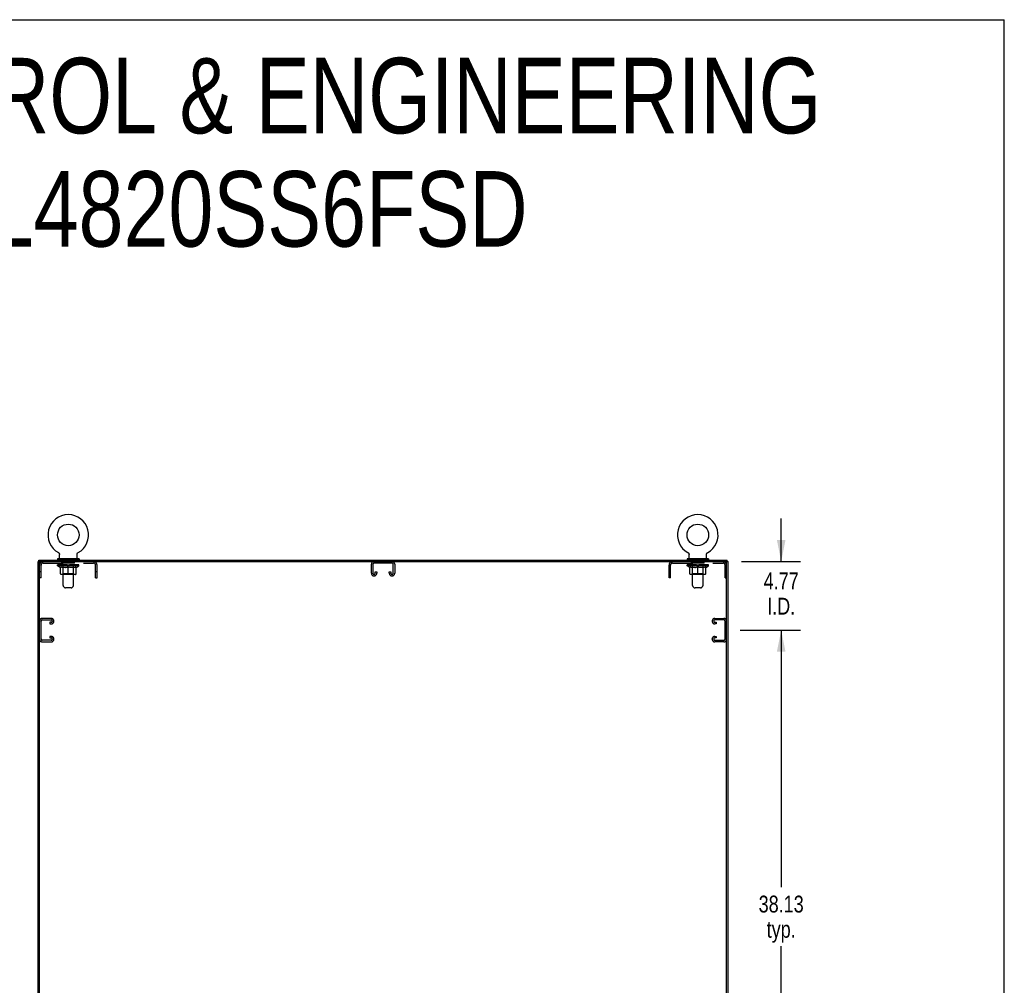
# Model space of a CAD drawing. Header units: inches. Extents: x 0 to 255, y -1 to 165.
# Tile 76 of 76: x 187 to 255, y 98 to 165. Entities that reach past the tile are written whole.
import ezdxf

# ---------------------------------------------------------------- set-up
doc = ezdxf.new("R2010")
doc.units = ezdxf.units.IN
doc.header["$LTSCALE"] = 14.034771
doc.header["$MEASUREMENT"] = 0
doc.linetypes.add('HIDDEN', pattern=[0.2, 0.1, -0.1])
doc.layers.get('0').update_dxf_attribs({"linetype": 'CONTINUOUS'})
for name, color, linetype in [('02___PRT_ALL_AXES', 7, 'CONTINUOUS'), ('DEFAULT_2', 8, 'HIDDEN'), ('DIMENSIONS', 7, 'CONTINUOUS')]:
    doc.layers.add(name, color=color, linetype=linetype)
doc.styles.get("Standard").update_dxf_attribs({"font": 'txt', "width": 0.8})
doc.dimstyles.new('DIMSTYLE_3', dxfattribs={"dimtxt": 1.170815, "dimasz": 1.501045, "dimexe": 0.09, "dimexo": 0.07, "dimgap": 0.039, "dimtad": 0, "dimtih": 1, "dimtoh": 1, "dimzin": 4, "dimdsep": 46, "dimtxsty": 'Standard', "dimblk": '_FILLED', "dimblk1": '_FILLED', "dimblk2": '_FILLED', "dimcen": 0.09, "dimadec": 0, "dimazin": 0, "dimtfac": 1, "dimtofl": 0, "dimtmove": 0, "dimatfit": 3, "dimldrblk": '_FILLED', "dimfxl": 0, "dimtolj": 1, "dimtzin": 4, "dimarcsym": 0})

# ---------------------------------------------------------------- blocks, each defined once
blk = doc.blocks.new('_FILLED')
at = {"color": 0, "linetype": 'ByBlock'}
blk.add_solid([(0, 0), (-1, 0.2), (-1, -0.2)], dxfattribs=at)
blk = doc.blocks.new('*D6')
at = {"layer": 'DIMENSIONS', "color": 2, "linetype": 'Continuous'}
for p, q in [((236.802, 122.642), (241.007, 122.642)), ((239.656, 122.642), (239.656, 104.75)), ((239.656, 84.517), (239.656, 100.652)), ((236.802, 84.517), (241.007, 84.517))]:
    blk.add_line(p, q, dxfattribs=at)
at = {"layer": 'DIMENSIONS', "color": 2, "linetype": 'Continuous', "xscale": 1.5010450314, "yscale": 1.5010450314, "zscale": 1.5010450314}
for p, rotation in [((239.656, 122.642), 90), ((239.656, 84.517), 270)]:
    blk.add_blockref('_FILLED', p, dxfattribs=dict(at, rotation=rotation))
at = {"layer": 'DIMENSIONS', "color": 2, "linetype": 'Continuous', "insert": (239.656, 104.165), "char_height": 1.1708, "width": 4.68326, "attachment_point": 2, "line_spacing_factor": 0.9}
blk.add_mtext('38.13\\Ptyp.', dxfattribs=at)
blk = doc.blocks.new('*D7')
at = {"layer": 'DIMENSIONS', "color": 2, "linetype": 'Continuous'}
for p, q in [((239.656, 127.413), (239.656, 130.415)), ((236.896, 127.413), (241.007, 127.413)), ((236.802, 122.642), (241.007, 122.642)), ((239.656, 122.642), (239.656, 119.64))]:
    blk.add_line(p, q, dxfattribs=at)
at = {"layer": 'DIMENSIONS', "color": 2, "linetype": 'Continuous', "xscale": 1.5010450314, "yscale": 1.5010450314, "zscale": 1.5010450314}
for p, rotation in [((239.656, 127.413), 270), ((239.656, 122.642), 90)]:
    blk.add_blockref('_FILLED', p, dxfattribs=dict(at, rotation=rotation))
at = {"layer": 'DIMENSIONS', "color": 2, "linetype": 'Continuous', "insert": (239.656, 126.651), "char_height": 1.1708, "width": 3.74661, "attachment_point": 2, "line_spacing_factor": 0.9}
blk.add_mtext('4.77\\PI.D.', dxfattribs=at)

msp = doc.modelspace()

# ---------------------------------------------------------------- linework, layer by layer
at = {"color": 7, "linetype": 'Continuous'}
for p, q in [((0, 165.115), (255.178, 165.115)), ((255.178, 0), (255.178, 165.115)), ((188.074, 127.413), (187.959, 127.413)), ((188.011, 127.413), (188.011, 127.517)), ((188.063, 37.684), (188.063, 127.413)), ((188.126, 127.413), (235.793, 127.413)), ((189.313, 127.595), (189.313, 127.553)), ((190.813, 127.595), (189.313, 127.595)), ((190.813, 127.553), (189.313, 127.553)), ((189.348, 127.553), (189.348, 127.517)), ((189.373, 128.037), (189.373, 128.037)), ((189.373, 128.037), (189.379, 128.034)), ((189.375, 128.036), (189.374, 128.037)), ((189.379, 128.034), (189.384, 128.031)), ((189.383, 128.031), (189.388, 128.028)), ((189.388, 128.028), (189.393, 128.024)), ((189.393, 128.024), (189.398, 128.02)), ((189.398, 128.02), (189.402, 128.016)), ((189.402, 128.016), (189.407, 128.012)), ((189.406, 128.012), (189.411, 128.008)), ((189.415, 128.004), (189.418, 127.999)), ((189.418, 127.999), (189.422, 127.994)), ((189.422, 127.994), (189.426, 127.989)), ((189.426, 127.99), (189.429, 127.984)), ((189.429, 127.985), (189.432, 127.979)), ((189.432, 127.979), (189.435, 127.974)), ((189.435, 127.974), (189.438, 127.969)), ((189.438, 127.969), (189.44, 127.963)), ((189.44, 127.963), (189.443, 127.958)), ((189.442, 127.958), (189.445, 127.952)), ((189.445, 127.952), (189.446, 127.947)), ((189.446, 127.947), (189.448, 127.941)), ((189.448, 127.941), (189.45, 127.935)), ((189.45, 127.935), (189.451, 127.929)), ((189.451, 127.929), (189.452, 127.923)), ((189.452, 127.923), (189.453, 127.917)), ((189.453, 127.917), (189.453, 127.911)), ((189.453, 127.912), (189.453, 127.906)), ((189.453, 127.906), (189.453, 127.9)), ((189.453, 127.615), (189.453, 127.9)), ((190.673, 127.615), (190.673, 127.9)), ((190.674, 127.917), (190.675, 127.923)), ((190.674, 127.911), (190.674, 127.917)), ((190.675, 127.923), (190.676, 127.929)), ((190.676, 127.929), (190.677, 127.935)), ((190.677, 127.935), (190.679, 127.941)), ((190.679, 127.941), (190.68, 127.947)), ((190.68, 127.947), (190.682, 127.952)), ((190.682, 127.952), (190.684, 127.958)), ((190.684, 127.958), (190.687, 127.963)), ((190.687, 127.963), (190.689, 127.969)), ((190.689, 127.969), (190.692, 127.974)), ((190.692, 127.974), (190.695, 127.979)), ((190.695, 127.979), (190.698, 127.985)), ((190.698, 127.984), (190.701, 127.99)), ((190.701, 127.989), (190.705, 127.994)), ((190.705, 127.994), (190.708, 127.999)), ((190.708, 127.999), (190.712, 128.004)), ((190.712, 128.004), (190.716, 128.008)), ((190.716, 128.008), (190.72, 128.012)), ((190.72, 128.012), (190.725, 128.016)), ((190.725, 128.016), (190.729, 128.02)), ((190.729, 128.02), (190.734, 128.024)), ((190.734, 128.024), (190.739, 128.028)), ((190.738, 128.028), (190.743, 128.031)), ((190.743, 128.031), (190.748, 128.034)), ((190.743, 128.031), (190.745, 128.032)), ((190.748, 128.034), (190.754, 128.037)), ((190.753, 128.037), (190.752, 128.036)), ((190.754, 128.037), (190.753, 128.037)), ((190.778, 127.553), (190.778, 127.517)), ((190.813, 127.595), (190.813, 127.553)), ((233.105, 127.595), (233.105, 127.553)), ((234.605, 127.595), (233.105, 127.595)), ((234.605, 127.553), (233.105, 127.553)), ((233.14, 127.553), (233.14, 127.517)), ((233.165, 128.037), (233.165, 128.037)), ((233.165, 128.037), (233.171, 128.034)), ((233.167, 128.036), (233.166, 128.037)), ((233.171, 128.034), (233.176, 128.031)), ((233.175, 128.031), (233.18, 128.028)), ((233.18, 128.028), (233.185, 128.024)), ((233.185, 128.024), (233.19, 128.02)), ((233.19, 128.02), (233.194, 128.016)), ((233.194, 128.016), (233.199, 128.012)), ((233.198, 128.012), (233.203, 128.008)), ((233.203, 128.008), (233.207, 128.004)), ((233.207, 128.004), (233.211, 127.999)), ((233.21, 127.999), (233.214, 127.994)), ((233.214, 127.994), (233.218, 127.989)), ((233.218, 127.99), (233.221, 127.984)), ((233.221, 127.985), (233.224, 127.979)), ((233.224, 127.979), (233.227, 127.974)), ((233.227, 127.974), (233.23, 127.969)), ((233.23, 127.969), (233.232, 127.963)), ((233.232, 127.963), (233.235, 127.958)), ((233.234, 127.958), (233.237, 127.952)), ((233.237, 127.952), (233.238, 127.947)), ((233.238, 127.947), (233.24, 127.941)), ((233.24, 127.941), (233.242, 127.935)), ((233.242, 127.935), (233.243, 127.929)), ((233.243, 127.929), (233.244, 127.923)), ((233.244, 127.923), (233.245, 127.917)), ((233.245, 127.917), (233.245, 127.911)), ((233.245, 127.912), (233.245, 127.906)), ((233.245, 127.906), (233.245, 127.9)), ((233.245, 127.615), (233.245, 127.9)), ((234.465, 127.615), (234.465, 127.9)), ((234.466, 127.917), (234.467, 127.923)), ((234.466, 127.911), (234.466, 127.917)), ((234.467, 127.923), (234.468, 127.929)), ((234.468, 127.929), (234.469, 127.935)), ((234.469, 127.935), (234.471, 127.941)), ((234.471, 127.941), (234.472, 127.947)), ((234.472, 127.947), (234.474, 127.952)), ((234.474, 127.952), (234.476, 127.958)), ((234.476, 127.958), (234.479, 127.963)), ((234.479, 127.963), (234.481, 127.969)), ((234.481, 127.969), (234.484, 127.974)), ((234.484, 127.974), (234.487, 127.979)), ((234.487, 127.979), (234.49, 127.985)), ((234.49, 127.984), (234.493, 127.99)), ((234.493, 127.989), (234.497, 127.994)), ((234.497, 127.994), (234.5, 127.999)), ((234.5, 127.999), (234.504, 128.004)), ((234.504, 128.004), (234.508, 128.008)), ((234.508, 128.008), (234.512, 128.012)), ((234.512, 128.012), (234.517, 128.016)), ((234.517, 128.016), (234.521, 128.02)), ((234.521, 128.02), (234.526, 128.024)), ((234.526, 128.024), (234.531, 128.028)), ((234.53, 128.028), (234.535, 128.031)), ((234.535, 128.031), (234.54, 128.034)), ((234.535, 128.031), (234.537, 128.032)), ((234.54, 128.034), (234.546, 128.037)), ((234.545, 128.037), (234.544, 128.036)), ((234.57, 127.553), (234.57, 127.517)), ((234.605, 127.595), (234.605, 127.553)), ((235.845, 127.413), (235.959, 127.413)), ((235.907, 127.413), (235.907, 127.517)), ((235.855, 37.621), (235.855, 127.351))]:
    msp.add_line(p, q, dxfattribs=at)
at = {"color": 3, "linetype": 'Continuous'}
for p, q in [((187.959, 37.621), (187.959, 127.413)), ((188.011, 127.517), (235.907, 127.517)), ((235.959, 37.621), (235.959, 127.413))]:
    msp.add_line(p, q, dxfattribs=at)
at = {"color": 7, "linetype": 'Continuous'}
for points in [[(189.411, 128.008), (189.415, 128.004), (189.419, 127.999)], [(190.673, 127.9), (190.674, 127.906), (190.674, 127.912)], [(190.673, 127.9), (190.674, 127.906), (190.674, 127.911)], [(234.465, 127.9), (234.466, 127.906), (234.466, 127.912)], [(234.465, 127.9), (234.466, 127.906), (234.466, 127.911)]]:
    msp.add_lwpolyline(points, dxfattribs=at)
for centre in [(190.063, 129.267), (233.855, 129.267)]:
    msp.add_circle(centre, 0.75, dxfattribs=at)
for centre, radius, start, end in [((190.063, 129.267), 1.41, 299.26548, 240.73452), ((233.855, 129.267), 1.41, 299.26548, 240.73452), ((188.126, 127.351), 0.0625, 90, 180), ((189.473, 127.615), 0.02, 180, 270), ((190.653, 127.615), 0.02, 270, 360), ((233.265, 127.615), 0.02, 180, 270), ((234.445, 127.615), 0.02, 270, 360), ((235.793, 127.351), 0.0625, 0, 90)]:
    msp.add_arc(centre, radius, start, end, dxfattribs=at)
at = {"layer": '02___PRT_ALL_AXES', "color": 8, "linetype": 'HIDDEN'}
for p, q in [((189.626, 127.309), (189.626, 127.413)), ((190.501, 127.413), (189.626, 127.413)), ((190.501, 127.309), (190.501, 127.413)), ((233.418, 127.309), (233.418, 127.413)), ((234.293, 127.413), (233.418, 127.413)), ((234.293, 127.309), (234.293, 127.413)), ((190.501, 127.309), (189.626, 127.309)), ((234.293, 127.309), (233.418, 127.309))]:
    msp.add_line(p, q, dxfattribs=at)
at = {"layer": 'DEFAULT_2', "color": 8, "linetype": 'HIDDEN'}
for p, q in [((189.373, 128.037), (189.373, 128.037)), ((189.382, 128.032), (189.383, 128.031)), ((189.658, 127.595), (189.658, 127.517)), ((189.698, 125.749), (189.698, 127.565)), ((190.428, 125.749), (190.428, 127.565)), ((190.468, 127.595), (190.468, 127.517)), ((190.754, 128.037), (190.754, 128.037)), ((233.165, 128.037), (233.165, 128.037)), ((233.174, 128.032), (233.175, 128.031)), ((233.45, 127.595), (233.45, 127.517)), ((233.49, 125.749), (233.49, 127.565)), ((234.22, 125.749), (234.22, 127.565)), ((234.26, 127.595), (234.26, 127.517)), ((234.546, 128.037), (234.545, 128.037)), ((188.167, 126.288), (188.167, 127.167)), ((188.31, 127.309), (191.817, 127.309)), ((189.32, 127.12), (189.32, 127.175)), ((189.506, 126.99), (189.32, 127.12)), ((190.807, 127.12), (189.32, 127.12)), ((189.331, 127.167), (189.331, 127.175)), ((189.342, 127.163), (189.342, 127.167)), ((189.342, 127.163), (190.785, 127.163)), ((189.352, 127.163), (189.352, 127.167)), ((189.353, 127.163), (189.353, 127.167)), ((189.365, 127.167), (189.365, 127.175)), ((189.384, 127.163), (189.384, 127.167)), ((189.386, 127.163), (189.386, 127.167)), ((189.42, 127.167), (189.42, 127.175)), ((189.437, 127.163), (189.437, 127.167)), ((189.44, 127.163), (189.44, 127.167)), ((189.677, 127.167), (189.448, 127.167)), ((189.494, 127.167), (189.494, 127.175)), ((189.495, 127.163), (189.495, 127.167)), ((189.496, 127.163), (189.496, 127.167)), ((189.499, 127.163), (189.499, 127.167)), ((189.506, 126.99), (189.513, 126.99)), ((189.509, 127.163), (189.509, 127.167)), ((189.509, 127.163), (189.509, 127.167)), ((189.513, 127.163), (189.513, 127.167)), ((189.513, 126.565), (189.513, 127.045)), ((189.513, 127.045), (189.548, 127.031)), ((189.516, 127.163), (189.516, 127.168)), ((189.52, 127.163), (189.52, 127.167)), ((189.539, 127.163), (189.539, 127.167)), ((189.582, 127.02), (189.547, 127.032)), ((189.557, 127.163), (189.557, 127.167)), ((189.56, 127.163), (189.56, 127.17)), ((189.615, 127.01), (189.581, 127.02)), ((189.585, 127.163), (189.585, 127.167)), ((189.586, 127.167), (189.586, 127.175)), ((189.597, 127.163), (189.597, 127.167)), ((189.602, 127.163), (189.602, 127.167)), ((189.61, 127.163), (189.61, 127.167)), ((189.648, 127.001), (189.615, 127.01)), ((189.626, 127.163), (189.626, 127.172)), ((189.646, 127.163), (189.646, 127.167)), ((189.681, 126.995), (189.648, 127.002)), ((189.649, 127.163), (189.649, 127.167)), ((189.677, 127.163), (189.677, 127.167)), ((189.714, 126.99), (189.681, 126.995)), ((189.755, 127.167), (189.689, 127.167)), ((189.692, 127.167), (189.692, 127.175)), ((189.698, 126.568), (189.698, 127.117)), ((189.7, 127.163), (189.7, 127.167)), ((189.705, 127.163), (189.705, 127.167)), ((189.712, 127.163), (189.712, 127.173)), ((189.862, 126.99), (189.714, 126.99)), ((189.72, 127.163), (189.72, 127.167)), ((189.731, 127.163), (189.731, 127.167)), ((189.755, 127.163), (189.755, 127.167)), ((189.843, 127.167), (189.78, 127.167)), ((189.804, 127.163), (189.804, 127.167)), ((189.809, 127.167), (189.809, 127.175)), ((189.814, 127.163), (189.814, 127.167)), ((189.816, 127.163), (189.816, 127.174)), ((189.82, 127.163), (189.82, 127.167)), ((189.829, 127.163), (189.829, 127.167)), ((189.843, 127.163), (189.843, 127.167)), ((189.862, 126.99), (189.895, 126.995)), ((189.937, 127.167), (189.879, 127.167)), ((189.929, 127.002), (189.895, 126.995)), ((189.896, 127.163), (189.896, 127.167)), ((189.962, 127.01), (189.928, 127.001)), ((189.929, 127.167), (190.021, 127.172)), ((189.934, 127.167), (189.934, 127.175)), ((189.935, 127.175), (189.934, 127.175)), ((189.935, 127.167), (189.935, 127.175)), ((189.935, 127.163), (189.935, 127.167)), ((189.937, 127.163), (189.937, 127.167)), ((189.94, 127.163), (189.94, 127.168)), ((189.941, 127.163), (189.941, 127.167)), ((189.995, 127.02), (189.961, 127.01)), ((189.984, 127.167), (190.058, 127.167)), ((189.993, 127.163), (189.993, 127.167)), ((190.029, 127.032), (189.995, 127.02)), ((189.996, 127.167), (189.996, 127.171)), ((190.021, 127.167), (190.021, 127.172)), ((190.063, 127.045), (190.029, 127.031)), ((190.035, 127.163), (190.035, 127.167)), ((190.06, 127.167), (190.06, 127.167)), ((190.06, 127.163), (190.06, 127.167)), ((190.06, 127.163), (190.06, 127.167)), ((190.063, 127.167), (190.063, 127.175)), ((190.063, 127.175), (190.198, 127.167)), ((190.063, 126.522), (190.063, 127.045)), ((190.063, 127.045), (190.098, 127.031)), ((190.066, 127.163), (190.066, 127.167)), ((190.066, 127.167), (190.067, 127.167)), ((190.067, 127.163), (190.067, 127.167)), ((190.092, 127.163), (190.092, 127.167)), ((190.092, 127.167), (190.143, 127.167)), ((190.132, 127.02), (190.098, 127.032)), ((190.166, 127.01), (190.132, 127.02)), ((190.134, 127.163), (190.134, 127.167)), ((190.199, 127.001), (190.165, 127.01)), ((190.186, 127.163), (190.186, 127.167)), ((190.187, 127.163), (190.187, 127.168)), ((190.19, 127.163), (190.19, 127.167)), ((190.19, 127.167), (190.248, 127.167)), ((190.192, 127.167), (190.192, 127.175)), ((190.192, 127.175), (190.193, 127.175)), ((190.192, 127.163), (190.192, 127.167)), ((190.193, 127.167), (190.193, 127.175)), ((190.232, 126.995), (190.198, 127.002)), ((190.231, 127.163), (190.231, 127.167)), ((190.265, 126.99), (190.231, 126.995)), ((190.413, 126.99), (190.265, 126.99)), ((190.284, 127.163), (190.284, 127.167)), ((190.284, 127.167), (190.347, 127.167)), ((190.298, 127.163), (190.298, 127.167)), ((190.307, 127.163), (190.307, 127.167)), ((190.311, 127.163), (190.311, 127.174)), ((190.313, 127.163), (190.313, 127.167)), ((190.318, 127.167), (190.318, 127.175)), ((190.323, 127.163), (190.323, 127.167)), ((190.372, 127.163), (190.372, 127.167)), ((190.372, 127.167), (190.438, 127.167)), ((190.396, 127.163), (190.396, 127.167)), ((190.407, 127.163), (190.407, 127.167)), ((190.413, 126.99), (190.446, 126.995)), ((190.415, 127.163), (190.415, 127.173)), ((190.421, 127.163), (190.421, 127.167)), ((190.427, 127.163), (190.427, 127.167)), ((190.429, 126.568), (190.429, 127.117)), ((190.435, 127.167), (190.435, 127.175)), ((190.479, 127.002), (190.446, 126.995)), ((190.45, 127.163), (190.45, 127.167)), ((190.45, 127.167), (190.679, 127.167)), ((190.478, 127.163), (190.478, 127.167)), ((190.512, 127.01), (190.479, 127.001)), ((190.481, 127.163), (190.481, 127.167)), ((190.501, 127.163), (190.501, 127.172)), ((190.546, 127.02), (190.512, 127.01)), ((190.517, 127.163), (190.517, 127.167)), ((190.525, 127.163), (190.525, 127.167)), ((190.53, 127.163), (190.53, 127.167)), ((190.541, 127.167), (190.541, 127.175)), ((190.541, 127.163), (190.541, 127.167)), ((190.58, 127.032), (190.545, 127.02)), ((190.567, 127.163), (190.567, 127.17)), ((190.57, 127.163), (190.57, 127.167)), ((190.614, 127.045), (190.579, 127.031)), ((190.588, 127.163), (190.588, 127.167)), ((190.607, 127.163), (190.607, 127.167)), ((190.611, 127.163), (190.611, 127.168)), ((190.614, 127.163), (190.614, 127.167)), ((190.614, 126.565), (190.614, 127.045)), ((190.614, 126.99), (190.621, 126.99)), ((190.618, 127.163), (190.618, 127.167)), ((190.618, 127.163), (190.618, 127.167)), ((190.621, 126.99), (190.807, 127.12)), ((190.628, 127.163), (190.628, 127.167)), ((190.631, 127.163), (190.631, 127.167)), ((190.632, 127.163), (190.632, 127.167)), ((190.633, 127.167), (190.633, 127.175)), ((190.687, 127.163), (190.687, 127.167)), ((190.69, 127.163), (190.69, 127.167)), ((190.707, 127.167), (190.707, 127.175)), ((190.74, 127.163), (190.74, 127.167)), ((190.743, 127.163), (190.743, 127.167)), ((190.762, 127.167), (190.762, 127.175)), ((190.774, 127.163), (190.774, 127.167)), ((190.775, 127.163), (190.775, 127.167)), ((190.785, 127.163), (190.785, 127.167)), ((190.796, 127.167), (190.796, 127.175)), ((190.807, 127.12), (190.807, 127.175)), ((191.959, 126.288), (191.959, 127.167)), ((192.063, 126.288), (192.063, 127.167)), ((211.147, 126.593), (211.147, 127.233)), ((211.251, 127.219), (211.251, 126.607)), ((212.578, 127.309), (211.341, 127.309)), ((212.668, 126.607), (212.668, 127.219)), ((212.772, 127.233), (212.772, 126.593)), ((231.855, 126.288), (231.855, 127.167)), ((231.959, 126.288), (231.959, 127.167)), ((232.102, 127.309), (235.609, 127.309)), ((233.112, 127.12), (233.112, 127.175)), ((234.599, 127.12), (233.112, 127.12)), ((233.298, 126.99), (233.112, 127.12)), ((233.123, 127.167), (233.123, 127.175)), ((233.134, 127.163), (233.134, 127.167)), ((233.134, 127.163), (234.577, 127.163)), ((233.144, 127.163), (233.144, 127.167)), ((233.145, 127.163), (233.145, 127.167)), ((233.157, 127.167), (233.157, 127.175)), ((233.176, 127.163), (233.176, 127.167)), ((233.178, 127.163), (233.178, 127.167)), ((233.212, 127.167), (233.212, 127.175)), ((233.229, 127.163), (233.229, 127.167)), ((233.232, 127.163), (233.232, 127.167)), ((233.469, 127.167), (233.24, 127.167)), ((233.286, 127.167), (233.286, 127.175)), ((233.287, 127.163), (233.287, 127.167)), ((233.288, 127.163), (233.288, 127.167)), ((233.291, 127.163), (233.291, 127.167)), ((233.298, 126.99), (233.305, 126.99)), ((233.301, 127.163), (233.301, 127.167)), ((233.301, 127.163), (233.301, 127.167)), ((233.305, 127.163), (233.305, 127.167)), ((233.305, 126.565), (233.305, 127.045)), ((233.305, 127.045), (233.34, 127.031)), ((233.308, 127.163), (233.308, 127.168)), ((233.312, 127.163), (233.312, 127.167)), ((233.331, 127.163), (233.331, 127.167)), ((233.374, 127.02), (233.339, 127.032)), ((233.349, 127.163), (233.349, 127.167)), ((233.352, 127.163), (233.352, 127.17)), ((233.407, 127.01), (233.373, 127.02)), ((233.377, 127.163), (233.377, 127.167)), ((233.378, 127.167), (233.378, 127.175)), ((233.389, 127.163), (233.389, 127.167)), ((233.394, 127.163), (233.394, 127.167)), ((233.402, 127.163), (233.402, 127.167)), ((233.44, 127.001), (233.407, 127.01)), ((233.418, 127.163), (233.418, 127.172)), ((233.438, 127.163), (233.438, 127.167)), ((233.473, 126.995), (233.44, 127.002)), ((233.441, 127.163), (233.441, 127.167)), ((233.469, 127.163), (233.469, 127.167)), ((233.506, 126.99), (233.473, 126.995)), ((233.547, 127.167), (233.481, 127.167)), ((233.484, 127.167), (233.484, 127.175)), ((233.49, 126.568), (233.49, 127.117)), ((233.492, 127.163), (233.492, 127.167)), ((233.497, 127.163), (233.497, 127.167)), ((233.504, 127.163), (233.504, 127.173)), ((233.654, 126.99), (233.506, 126.99)), ((233.512, 127.163), (233.512, 127.167)), ((233.523, 127.163), (233.523, 127.167)), ((233.547, 127.163), (233.547, 127.167)), ((233.635, 127.167), (233.572, 127.167)), ((233.596, 127.163), (233.596, 127.167)), ((233.601, 127.167), (233.601, 127.175)), ((233.606, 127.163), (233.606, 127.167)), ((233.608, 127.163), (233.608, 127.174)), ((233.612, 127.163), (233.612, 127.167)), ((233.621, 127.163), (233.621, 127.167)), ((233.635, 127.163), (233.635, 127.167)), ((233.654, 126.99), (233.687, 126.995)), ((233.729, 127.167), (233.671, 127.167)), ((233.721, 127.002), (233.687, 126.995)), ((233.688, 127.163), (233.688, 127.167)), ((233.754, 127.01), (233.72, 127.001)), ((233.721, 127.167), (233.813, 127.172)), ((233.726, 127.167), (233.726, 127.175)), ((233.727, 127.175), (233.726, 127.175)), ((233.727, 127.167), (233.727, 127.175)), ((233.727, 127.163), (233.727, 127.167)), ((233.729, 127.163), (233.729, 127.167)), ((233.732, 127.163), (233.732, 127.168)), ((233.733, 127.163), (233.733, 127.167)), ((233.787, 127.02), (233.753, 127.01)), ((233.776, 127.167), (233.85, 127.167)), ((233.785, 127.163), (233.785, 127.167)), ((233.821, 127.032), (233.787, 127.02)), ((233.788, 127.167), (233.788, 127.171)), ((233.813, 127.167), (233.813, 127.172)), ((233.855, 127.045), (233.821, 127.031)), ((233.827, 127.163), (233.827, 127.167)), ((233.852, 127.167), (233.852, 127.167)), ((233.852, 127.163), (233.852, 127.167)), ((233.852, 127.163), (233.852, 127.167)), ((233.855, 127.167), (233.855, 127.175)), ((233.855, 127.175), (233.99, 127.167)), ((233.855, 126.522), (233.855, 127.045)), ((233.855, 127.045), (233.89, 127.031)), ((233.858, 127.163), (233.858, 127.167)), ((233.858, 127.167), (233.859, 127.167)), ((233.859, 127.163), (233.859, 127.167)), ((233.884, 127.163), (233.884, 127.167)), ((233.884, 127.167), (233.935, 127.167)), ((233.924, 127.02), (233.89, 127.032)), ((233.958, 127.01), (233.924, 127.02)), ((233.926, 127.163), (233.926, 127.167)), ((233.991, 127.001), (233.957, 127.01)), ((233.978, 127.163), (233.978, 127.167)), ((233.979, 127.163), (233.979, 127.168)), ((233.982, 127.163), (233.982, 127.167)), ((233.982, 127.167), (234.04, 127.167)), ((233.984, 127.167), (233.984, 127.175)), ((233.984, 127.175), (233.985, 127.175)), ((233.984, 127.163), (233.984, 127.167)), ((233.985, 127.167), (233.985, 127.175)), ((234.024, 126.995), (233.99, 127.002)), ((234.023, 127.163), (234.023, 127.167)), ((234.057, 126.99), (234.023, 126.995)), ((234.205, 126.99), (234.057, 126.99)), ((234.076, 127.163), (234.076, 127.167)), ((234.076, 127.167), (234.139, 127.167)), ((234.09, 127.163), (234.09, 127.167)), ((234.099, 127.163), (234.099, 127.167)), ((234.103, 127.163), (234.103, 127.174)), ((234.105, 127.163), (234.105, 127.167)), ((234.11, 127.167), (234.11, 127.175)), ((234.115, 127.163), (234.115, 127.167)), ((234.164, 127.163), (234.164, 127.167)), ((234.164, 127.167), (234.23, 127.167)), ((234.188, 127.163), (234.188, 127.167)), ((234.199, 127.163), (234.199, 127.167)), ((234.205, 126.99), (234.238, 126.995)), ((234.207, 127.163), (234.207, 127.173)), ((234.213, 127.163), (234.213, 127.167)), ((234.219, 127.163), (234.219, 127.167)), ((234.221, 126.568), (234.221, 127.117)), ((234.227, 127.167), (234.227, 127.175)), ((234.271, 127.002), (234.238, 126.995)), ((234.242, 127.163), (234.242, 127.167)), ((234.242, 127.167), (234.471, 127.167)), ((234.27, 127.163), (234.27, 127.167)), ((234.304, 127.01), (234.271, 127.001)), ((234.273, 127.163), (234.273, 127.167)), ((234.293, 127.163), (234.293, 127.172)), ((234.338, 127.02), (234.304, 127.01)), ((234.309, 127.163), (234.309, 127.167)), ((234.317, 127.163), (234.317, 127.167)), ((234.322, 127.163), (234.322, 127.167)), ((234.333, 127.167), (234.333, 127.175)), ((234.333, 127.163), (234.333, 127.167)), ((234.372, 127.032), (234.337, 127.02)), ((234.359, 127.163), (234.359, 127.17)), ((234.362, 127.163), (234.362, 127.167)), ((234.406, 127.045), (234.371, 127.031)), ((234.38, 127.163), (234.38, 127.167)), ((234.399, 127.163), (234.399, 127.167)), ((234.403, 127.163), (234.403, 127.168)), ((234.406, 127.163), (234.406, 127.167)), ((234.406, 126.565), (234.406, 127.045)), ((234.406, 126.99), (234.413, 126.99)), ((234.41, 127.163), (234.41, 127.167)), ((234.41, 127.163), (234.41, 127.167)), ((234.413, 126.99), (234.599, 127.12)), ((234.42, 127.163), (234.42, 127.167)), ((234.423, 127.163), (234.423, 127.167)), ((234.424, 127.163), (234.424, 127.167)), ((234.425, 127.167), (234.425, 127.175)), ((234.479, 127.163), (234.479, 127.167)), ((234.482, 127.163), (234.482, 127.167)), ((234.499, 127.167), (234.499, 127.175)), ((234.532, 127.163), (234.532, 127.167)), ((234.535, 127.163), (234.535, 127.167)), ((234.554, 127.167), (234.554, 127.175)), ((234.566, 127.163), (234.566, 127.167)), ((234.567, 127.163), (234.567, 127.167)), ((234.577, 127.163), (234.577, 127.167)), ((234.588, 127.167), (234.588, 127.175)), ((234.599, 127.12), (234.599, 127.175)), ((235.751, 126.288), (235.751, 127.167)), ((188.167, 126.693), (188.063, 126.693)), ((188.167, 126.288), (188.063, 126.288)), ((190.571, 126.522), (189.556, 126.522)), ((189.698, 126.568), (189.651, 126.522)), ((190.429, 126.568), (189.698, 126.568)), ((190.429, 126.568), (190.476, 126.522)), ((192.063, 126.693), (191.959, 126.693)), ((191.959, 126.288), (192.063, 126.288)), ((211.342, 126.413), (211.327, 126.413)), ((211.418, 126.607), (211.418, 126.694)), ((211.418, 126.694), (211.522, 126.694)), ((211.522, 126.694), (211.522, 126.593)), ((212.397, 126.593), (212.397, 126.694)), ((212.397, 126.694), (212.501, 126.694)), ((212.501, 126.694), (212.501, 126.607)), ((212.592, 126.413), (212.577, 126.413)), ((231.959, 126.693), (231.855, 126.693)), ((231.959, 126.288), (231.855, 126.288)), ((234.363, 126.522), (233.348, 126.522)), ((233.49, 126.568), (233.443, 126.522)), ((234.221, 126.568), (233.49, 126.568)), ((234.221, 126.568), (234.268, 126.522)), ((235.855, 126.693), (235.751, 126.693)), ((235.751, 126.288), (235.855, 126.288)), ((189.799, 125.607), (189.728, 125.679)), ((190.257, 125.578), (189.87, 125.578)), ((190.328, 125.607), (190.399, 125.679)), ((233.591, 125.607), (233.52, 125.679)), ((234.049, 125.578), (233.662, 125.578)), ((234.12, 125.607), (234.191, 125.679)), ((188.883, 123.455), (188.243, 123.455)), ((188.257, 123.351), (188.869, 123.351)), ((235.035, 123.455), (235.675, 123.455)), ((235.661, 123.351), (235.049, 123.351)), ((188.167, 122.024), (188.167, 123.261)), ((188.782, 123.184), (188.782, 123.08)), ((188.869, 123.184), (188.782, 123.184)), ((188.782, 123.08), (188.883, 123.08)), ((189.063, 123.26), (189.063, 123.275)), ((234.855, 123.26), (234.855, 123.275)), ((235.137, 123.08), (235.035, 123.08)), ((235.049, 123.184), (235.137, 123.184)), ((235.137, 123.184), (235.137, 123.08)), ((235.751, 122.024), (235.751, 123.261)), ((188.869, 121.934), (188.257, 121.934)), ((188.782, 122.205), (188.782, 122.101)), ((188.883, 122.205), (188.782, 122.205)), ((188.782, 122.101), (188.869, 122.101)), ((189.063, 122.01), (189.063, 122.025)), ((234.855, 122.01), (234.855, 122.025)), ((235.035, 122.205), (235.137, 122.205)), ((235.137, 122.101), (235.049, 122.101)), ((235.049, 121.934), (235.661, 121.934)), ((235.137, 122.205), (235.137, 122.101)), ((188.243, 121.83), (188.883, 121.83)), ((235.675, 121.83), (235.035, 121.83))]:
    msp.add_line(p, q, dxfattribs=at)
for centre, radius, start, end in [((188.31, 127.167), 0.246, 90, 180), ((189.668, 127.565), 0.03, 0, 90), ((190.458, 127.565), 0.03, 90, 180), ((191.817, 127.167), 0.246, 0, 90), ((211.327, 127.233), 0.18, 90, 180), ((212.592, 127.233), 0.18, 0, 90), ((232.102, 127.167), 0.246, 90, 180), ((233.46, 127.565), 0.03, 0, 90), ((234.25, 127.565), 0.03, 90, 180), ((235.609, 127.167), 0.246, 0, 90), ((188.31, 127.167), 0.142, 90, 180), ((189.651, 127.117), 0.0466, 0, 90), ((190.476, 127.117), 0.0466, 90, 180), ((191.817, 127.167), 0.142, 0, 90), ((211.341, 127.219), 0.09, 90, 180), ((212.578, 127.219), 0.09, 0, 90), ((232.102, 127.167), 0.142, 90, 180), ((233.443, 127.117), 0.0466, 0, 90), ((234.268, 127.117), 0.0466, 90, 180), ((235.609, 127.167), 0.142, 0, 90), ((189.556, 126.565), 0.0434, 180, 270), ((190.571, 126.565), 0.0434, 270, 360), ((211.327, 126.593), 0.18, 180, 270), ((211.341, 126.607), 0.09, 180, 270), ((211.328, 126.607), 0.09, 278.21921, 360), ((211.342, 126.593), 0.18, 270, 360), ((212.577, 126.593), 0.18, 180, 270), ((212.591, 126.607), 0.09, 180, 270), ((212.578, 126.607), 0.09, 278.21921, 360), ((212.592, 126.593), 0.18, 270, 360), ((233.348, 126.565), 0.0434, 180, 270), ((234.363, 126.565), 0.0434, 270, 360), ((189.798, 125.749), 0.1, 180, 225), ((189.87, 125.678), 0.1, 225, 270), ((190.257, 125.678), 0.1, 270, 315), ((190.328, 125.749), 0.1, 315, 360), ((233.59, 125.749), 0.1, 180, 225), ((233.662, 125.678), 0.1, 225, 270), ((234.049, 125.678), 0.1, 270, 315), ((234.12, 125.749), 0.1, 315, 360), ((188.243, 123.275), 0.18, 90, 180), ((188.257, 123.261), 0.09, 90, 180), ((188.869, 123.261), 0.09, 0, 90), ((188.883, 123.275), 0.18, 0, 90), ((235.035, 123.275), 0.18, 90, 180), ((235.049, 123.261), 0.09, 90, 180), ((235.661, 123.261), 0.09, 0, 90), ((235.675, 123.275), 0.18, 0, 90), ((188.869, 123.274), 0.09, 270, 351.78079), ((188.883, 123.26), 0.18, 270, 360), ((235.035, 123.26), 0.18, 180, 270), ((235.049, 123.274), 0.09, 188.21921, 270), ((188.243, 122.01), 0.18, 180, 270), ((188.257, 122.024), 0.09, 180, 270), ((188.869, 122.011), 0.09, 0, 90), ((188.869, 122.024), 0.09, 270, 351.78079), ((188.883, 122.025), 0.18, 0, 90), ((188.883, 122.01), 0.18, 270, 360), ((235.035, 122.025), 0.18, 90, 180), ((235.035, 122.01), 0.18, 180, 270), ((235.049, 122.011), 0.09, 90, 180), ((235.049, 122.024), 0.09, 188.21921, 270), ((235.661, 122.024), 0.09, 270, 360), ((235.675, 122.01), 0.18, 270, 360)]:
    msp.add_arc(centre, radius, start, end, dxfattribs=at)
for centre, major_axis, ratio, start_param, end_param in [((190.063, 127.175), (0.743, 0.008), 0.059247, 2.966439, 3.140971), ((189.297, 127.161), (0.232, 0), 0.060167, 0.426548, 1.470503), ((190.063, 127.175), (0.744, 0), 0.060167, 3.141593, 3.316126), ((189.297, 127.153), (0.232, 0.002), 0.059247, 1.374323, 1.469882), ((190.063, 127.175), (0.743, 0.015), 0.056515, 2.79136, 2.965893), ((189.268, 127.161), (0.232, 0.002), 0.059247, 0.251393, 1.295349), ((189.348, 127.161), (0.232, -0.002), 0.059247, 0.601702, 1.645657), ((190.063, 127.175), (0.743, -0.008), 0.059247, -2.966439, -2.791906), ((189.348, 127.153), (0.232, 0), 0.060167, 1.549477, 1.645036), ((189.268, 127.153), (0.232, 0.005), 0.056515, 1.199244, 1.294804), ((189.352, 127.156), (0.192, 0.002), 0.059247, 1.051627, 1.625044), ((189.329, 127.156), (0.192, 0.004), 0.056515, 0.876548, 1.449966), ((189.397, 127.156), (0.192, 0), 0.060167, 1.226781, 1.800198), ((190.063, 127.175), (0.743, 0.022), 0.052059, 2.616423, 2.790956), ((189.264, 127.161), (0.232, 0.005), 0.056515, 0.076315, 1.120271), ((189.422, 127.161), (0.232, -0.005), 0.056515, 0.77678, 1.820736), ((190.063, 127.175), (0.743, -0.015), 0.056515, -2.79136, -2.616827), ((189.422, 127.153), (0.232, -0.002), 0.059247, 1.724631, 1.82019), ((189.264, 127.153), (0.232, 0.007), 0.052059, 1.024308, 1.119867), ((189.329, 127.156), (0.192, 0.006), 0.052059, 0.701611, 1.275029), ((189.462, 127.156), (0.192, -0.002), 0.059247, 1.401935, 1.975352), ((190.063, 127.175), (0.743, 0.029), 0.046022, 2.441677, 2.61621), ((189.515, 127.161), (0.232, -0.007), 0.052059, 0.951717, 1.995673), ((190.063, 127.175), (0.743, -0.022), 0.052059, -2.616423, -2.441891), ((189.284, 127.161), (0.232, 0.007), 0.052059, -0.098622, 0.945334), ((189.515, 127.153), (0.232, -0.005), 0.056515, 1.899709, 1.995269), ((189.284, 127.153), (0.232, 0.009), 0.046022, 0.849561, 0.945121), ((189.35, 127.156), (0.192, 0.007), 0.046022, 0.526865, 1.100283), ((189.545, 127.156), (0.192, -0.004), 0.056515, 1.577013, 2.150431), ((190.063, 127.175), (0.743, 0.034), 0.038593, 2.267147, 2.44168), ((189.624, 127.161), (0.232, -0.009), 0.046022, 1.126463, 2.170419), ((189.328, 127.161), (0.232, 0.009), 0.046022, -0.273368, 0.770588), ((190.063, 127.175), (0.743, -0.029), 0.046022, -2.441677, -2.267144), ((189.624, 127.153), (0.232, -0.007), 0.052059, 2.074646, 2.170205), ((189.328, 127.153), (0.232, 0.011), 0.038593, 0.675031, 0.77059), ((189.393, 127.156), (0.192, 0.009), 0.038593, 0.352335, 0.925752), ((189.644, 127.156), (0.192, -0.006), 0.052059, 1.75195, 2.325367), ((190.063, 127.175), (0.743, 0.039), 0.030002, 2.09283, 2.267363), ((189.747, 127.161), (0.232, -0.011), 0.038593, 1.300994, 2.344949), ((189.394, 127.161), (0.232, 0.011), 0.038593, -0.447899, 0.596057), ((190.063, 127.175), (0.743, -0.034), 0.038593, -2.267147, -2.092614), ((189.747, 127.153), (0.232, -0.009), 0.046022, 2.249392, 2.344952), ((189.394, 127.153), (0.232, 0.012), 0.030002, 0.500714, 0.596274), ((189.457, 127.156), (0.192, 0.01), 0.030002, 0.178018, 0.751436), ((189.756, 127.156), (0.192, -0.007), 0.046022, 1.926696, 2.500114), ((189.48, 127.161), (0.232, 0.012), 0.030002, -0.622215, 0.421741), ((190.063, 127.175), (0.743, 0.042), 0.020513, 1.918702, 2.093235), ((189.88, 127.161), (0.232, -0.012), 0.030002, 1.47531, 2.519266), ((190.063, 127.175), (0.743, -0.039), 0.030002, -2.09283, -1.918297), ((189.88, 127.153), (0.232, -0.011), 0.038593, 2.423923, 2.519482), ((189.48, 127.153), (0.232, 0.013), 0.020513, 0.326586, 0.422146), ((189.539, 127.156), (0.192, 0.011), 0.020513, 0.00389, 0.577307), ((189.877, 127.156), (0.192, -0.009), 0.038593, 2.101227, 2.674644), ((189.584, 127.161), (0.232, 0.013), 0.020513, -0.796343, 0.247613), ((190.063, 127.175), (0.743, 0.044), 0.010411, 1.744712, 1.919245), ((190.018, 127.161), (0.232, -0.013), 0.020513, 1.649438, 2.693394), ((190.063, 127.175), (0.743, -0.042), 0.020513, -1.918702, -1.744169), ((190.018, 127.153), (0.232, -0.012), 0.030002, 2.598239, 2.693799), ((189.584, 127.153), (0.232, 0.014), 0.010411, 0.152596, 0.248156), ((189.637, 127.156), (0.192, 0.011), 0.010411, 6.113086, 6.686503), ((190.004, 127.156), (0.192, -0.01), 0.030002, 2.275543, 2.848961), ((189.703, 127.161), (0.232, 0.014), 0.010411, -0.970333, -0.000837), ((190.157, 127.161), (0.232, -0.014), 0.010411, 1.823428, 2.867384), ((190.063, 127.175), (0.743, -0.044), 0.010411, -1.744712, -1.570179), ((190.157, 127.153), (0.232, -0.013), 0.020513, 2.772368, 2.867927), ((190.132, 127.156), (0.192, -0.011), 0.020513, 2.449671, 3.023089), ((189.969, 127.161), (0.232, 0.014), 0.010411, 0.274209, 1.318165), ((189.868, 127.156), (0.192, 0.011), 0.010411, -0.000381, 0.517932), ((189.833, 127.153), (0.232, 0.014), 0.010411, 0.195236, 0.407198), ((190.063, 127.175), (0.743, 0.044), 0.010411, -1.579123, -1.39688), ((190.294, 127.153), (0.232, -0.014), 0.010411, 2.946357, 3.041917), ((190.259, 127.156), (0.192, -0.011), 0.010411, 2.623661, 3.142044), ((190.109, 127.161), (0.232, 0.013), 0.020513, 0.448199, 1.492154), ((189.995, 127.156), (0.192, 0.011), 0.020513, 0.118504, 0.691921), ((189.969, 127.153), (0.232, 0.013), 0.020513, 0.273666, 0.369225), ((190.424, 127.161), (0.232, -0.014), 0.010411, -3.140756, -2.17126), ((190.063, 127.175), (0.743, 0.042), 0.020513, -1.397424, -1.222891), ((190.063, 127.175), (0.743, -0.044), 0.010411, 1.222347, 1.39688), ((190.247, 127.161), (0.232, 0.012), 0.030002, 0.622327, 1.666283), ((190.123, 127.156), (0.192, 0.01), 0.030002, 0.292632, 0.86605), ((190.49, 127.156), (0.192, -0.011), 0.010411, 2.738275, 3.311692), ((190.542, 127.161), (0.232, -0.013), 0.020513, 2.89398, 3.937936), ((190.109, 127.153), (0.232, 0.012), 0.030002, 0.447794, 0.543354), ((190.542, 127.153), (0.232, -0.014), 0.010411, 2.893437, 2.988996), ((190.38, 127.161), (0.232, 0.011), 0.038593, 0.796643, 1.840599), ((190.063, 127.175), (0.743, 0.039), 0.030002, -1.223295, -1.048762), ((190.063, 127.175), (0.743, -0.042), 0.020513, 1.048358, 1.222891), ((190.25, 127.156), (0.192, 0.009), 0.038593, 0.466948, 1.040366), ((190.588, 127.156), (0.192, -0.011), 0.020513, 2.564285, 3.137703), ((190.647, 127.161), (0.232, -0.012), 0.030002, 2.719852, 3.763807), ((190.503, 127.161), (0.232, 0.009), 0.046022, 0.971174, 2.01513), ((190.247, 127.153), (0.232, 0.011), 0.038593, 0.62211, 0.71767), ((190.647, 127.153), (0.232, -0.013), 0.020513, 2.719447, 2.815007), ((190.063, 127.175), (0.743, 0.034), 0.038593, -1.048979, -0.874446), ((190.063, 127.175), (0.743, -0.039), 0.030002, 0.874229, 1.048762), ((190.371, 127.156), (0.192, 0.007), 0.046022, 0.641479, 1.214897), ((190.612, 127.161), (0.232, 0.007), 0.052059, 1.14592, 2.189876), ((190.67, 127.156), (0.192, -0.01), 0.030002, 2.390157, 2.963574), ((190.733, 127.161), (0.232, -0.011), 0.038593, 2.545535, 3.589491), ((190.483, 127.156), (0.192, 0.006), 0.052059, 0.816225, 1.389643), ((190.38, 127.153), (0.232, 0.009), 0.046022, 0.796641, 0.892201), ((190.733, 127.153), (0.232, -0.012), 0.030002, 2.545319, 2.640878), ((190.705, 127.161), (0.232, 0.005), 0.056515, 1.320857, 2.364813), ((190.063, 127.175), (0.743, 0.029), 0.046022, -0.874448, -0.699915), ((190.063, 127.175), (0.743, -0.034), 0.038593, 0.699913, 0.874446), ((190.734, 127.156), (0.192, -0.009), 0.038593, 2.21584, 2.789258), ((190.799, 127.161), (0.232, -0.009), 0.046022, 2.371005, 3.41496), ((190.582, 127.156), (0.192, 0.004), 0.056515, 0.991162, 1.564579), ((190.778, 127.161), (0.232, 0.002), 0.059247, 1.495935, 2.539891), ((190.843, 127.161), (0.232, -0.007), 0.052059, 2.196258, 3.240214), ((190.777, 127.156), (0.192, -0.007), 0.046022, 2.04131, 2.614727), ((190.503, 127.153), (0.232, 0.007), 0.052059, 0.971387, 1.066947), ((190.799, 127.153), (0.232, -0.011), 0.038593, 2.371002, 2.466562), ((190.83, 127.161), (0.232, 0), 0.060167, 1.671089, 2.715045), ((190.863, 127.161), (0.232, -0.005), 0.056515, 2.021322, 3.065278), ((190.665, 127.156), (0.192, 0.002), 0.059247, 1.16624, 1.739658), ((190.063, 127.175), (0.743, 0.022), 0.052059, -0.699702, -0.525169), ((190.063, 127.175), (0.743, -0.029), 0.046022, 0.525382, 0.699915), ((190.859, 127.161), (0.232, -0.002), 0.059247, 1.846243, 2.890199), ((190.798, 127.156), (0.192, -0.006), 0.052059, 1.866564, 2.439981), ((190.73, 127.156), (0.192, 0), 0.060167, 1.341394, 1.914812), ((190.798, 127.156), (0.192, -0.004), 0.056515, 1.691627, 2.265045), ((190.775, 127.156), (0.192, -0.002), 0.059247, 1.516549, 2.089966), ((190.612, 127.153), (0.232, 0.005), 0.056515, 1.146324, 1.241883), ((190.843, 127.153), (0.232, -0.009), 0.046022, 2.196472, 2.292031), ((190.063, 127.175), (0.743, 0.015), 0.056515, -0.524765, -0.350233), ((190.063, 127.175), (0.743, -0.022), 0.052059, 0.350636, 0.525169), ((190.705, 127.153), (0.232, 0.002), 0.059247, 1.321402, 1.416962), ((190.863, 127.153), (0.232, -0.007), 0.052059, 2.021726, 2.117285), ((190.063, 127.175), (0.743, 0.008), 0.059247, -0.349687, -0.175154), ((190.063, 127.175), (0.743, -0.015), 0.056515, 0.1757, 0.350233), ((190.778, 127.153), (0.232, 0), 0.060167, 1.496556, 1.592116), ((190.859, 127.153), (0.232, -0.005), 0.056515, 1.846789, 1.942348), ((190.83, 127.153), (0.232, -0.002), 0.059247, 1.67171, 1.76727), ((190.063, 127.175), (0.744, 0), 0.060167, -0.174533, 0), ((190.063, 127.175), (0.743, -0.008), 0.059247, 0.000621, 0.175154), ((233.855, 127.175), (0.743, 0.008), 0.059247, 2.966439, 3.140971), ((233.089, 127.161), (0.232, 0), 0.060167, 0.426548, 1.470503), ((233.855, 127.175), (0.744, 0), 0.060167, 3.141593, 3.316126), ((233.089, 127.153), (0.232, 0.002), 0.059247, 1.374323, 1.469882), ((233.855, 127.175), (0.743, 0.015), 0.056515, 2.79136, 2.965893), ((233.06, 127.161), (0.232, 0.002), 0.059247, 0.251393, 1.295349), ((233.14, 127.161), (0.232, -0.002), 0.059247, 0.601702, 1.645657), ((233.855, 127.175), (0.743, -0.008), 0.059247, -2.966439, -2.791906), ((233.14, 127.153), (0.232, 0), 0.060167, 1.549477, 1.645036), ((233.06, 127.153), (0.232, 0.005), 0.056515, 1.199244, 1.294804), ((233.144, 127.156), (0.192, 0.002), 0.059247, 1.051627, 1.625044), ((233.121, 127.156), (0.192, 0.004), 0.056515, 0.876548, 1.449966), ((233.189, 127.156), (0.192, 0), 0.060167, 1.226781, 1.800198), ((233.855, 127.175), (0.743, 0.022), 0.052059, 2.616423, 2.790956), ((233.056, 127.161), (0.232, 0.005), 0.056515, 0.076315, 1.120271), ((233.214, 127.161), (0.232, -0.005), 0.056515, 0.77678, 1.820736), ((233.855, 127.175), (0.743, -0.015), 0.056515, -2.79136, -2.616827), ((233.214, 127.153), (0.232, -0.002), 0.059247, 1.724631, 1.82019), ((233.056, 127.153), (0.232, 0.007), 0.052059, 1.024308, 1.119867), ((233.121, 127.156), (0.192, 0.006), 0.052059, 0.701611, 1.275029), ((233.254, 127.156), (0.192, -0.002), 0.059247, 1.401935, 1.975352), ((233.855, 127.175), (0.743, 0.029), 0.046022, 2.441677, 2.61621), ((233.307, 127.161), (0.232, -0.007), 0.052059, 0.951717, 1.995673), ((233.855, 127.175), (0.743, -0.022), 0.052059, -2.616423, -2.441891), ((233.076, 127.161), (0.232, 0.007), 0.052059, -0.098622, 0.945334), ((233.307, 127.153), (0.232, -0.005), 0.056515, 1.899709, 1.995269), ((233.076, 127.153), (0.232, 0.009), 0.046022, 0.849561, 0.945121), ((233.142, 127.156), (0.192, 0.007), 0.046022, 0.526865, 1.100283), ((233.337, 127.156), (0.192, -0.004), 0.056515, 1.577013, 2.150431), ((233.855, 127.175), (0.743, 0.034), 0.038593, 2.267147, 2.44168), ((233.416, 127.161), (0.232, -0.009), 0.046022, 1.126463, 2.170419), ((233.12, 127.161), (0.232, 0.009), 0.046022, -0.273368, 0.770588), ((233.855, 127.175), (0.743, -0.029), 0.046022, -2.441677, -2.267144), ((233.416, 127.153), (0.232, -0.007), 0.052059, 2.074646, 2.170205), ((233.12, 127.153), (0.232, 0.011), 0.038593, 0.675031, 0.77059), ((233.185, 127.156), (0.192, 0.009), 0.038593, 0.352335, 0.925752), ((233.436, 127.156), (0.192, -0.006), 0.052059, 1.75195, 2.325367), ((233.855, 127.175), (0.743, 0.039), 0.030002, 2.09283, 2.267363), ((233.539, 127.161), (0.232, -0.011), 0.038593, 1.300994, 2.344949), ((233.186, 127.161), (0.232, 0.011), 0.038593, -0.447899, 0.596057), ((233.855, 127.175), (0.743, -0.034), 0.038593, -2.267147, -2.092614), ((233.539, 127.153), (0.232, -0.009), 0.046022, 2.249392, 2.344952), ((233.186, 127.153), (0.232, 0.012), 0.030002, 0.500714, 0.596274), ((233.249, 127.156), (0.192, 0.01), 0.030002, 0.178018, 0.751436), ((233.548, 127.156), (0.192, -0.007), 0.046022, 1.926696, 2.500114), ((233.272, 127.161), (0.232, 0.012), 0.030002, -0.622215, 0.421741), ((233.855, 127.175), (0.743, 0.042), 0.020513, 1.918702, 2.093235), ((233.672, 127.161), (0.232, -0.012), 0.030002, 1.47531, 2.519266), ((233.855, 127.175), (0.743, -0.039), 0.030002, -2.09283, -1.918297), ((233.672, 127.153), (0.232, -0.011), 0.038593, 2.423923, 2.519482), ((233.272, 127.153), (0.232, 0.013), 0.020513, 0.326586, 0.422146), ((233.331, 127.156), (0.192, 0.011), 0.020513, 0.00389, 0.577307), ((233.669, 127.156), (0.192, -0.009), 0.038593, 2.101227, 2.674644), ((233.376, 127.161), (0.232, 0.013), 0.020513, -0.796343, 0.247613), ((233.855, 127.175), (0.743, 0.044), 0.010411, 1.744712, 1.919245), ((233.81, 127.161), (0.232, -0.013), 0.020513, 1.649438, 2.693394), ((233.855, 127.175), (0.743, -0.042), 0.020513, -1.918702, -1.744169), ((233.81, 127.153), (0.232, -0.012), 0.030002, 2.598239, 2.693799), ((233.376, 127.153), (0.232, 0.014), 0.010411, 0.152596, 0.248156), ((233.429, 127.156), (0.192, 0.011), 0.010411, 6.113086, 6.686503), ((233.796, 127.156), (0.192, -0.01), 0.030002, 2.275543, 2.848961), ((233.495, 127.161), (0.232, 0.014), 0.010411, -0.970333, -0.000837), ((233.949, 127.161), (0.232, -0.014), 0.010411, 1.823428, 2.867384), ((233.855, 127.175), (0.743, -0.044), 0.010411, -1.744712, -1.570179), ((233.949, 127.153), (0.232, -0.013), 0.020513, 2.772368, 2.867927), ((233.924, 127.156), (0.192, -0.011), 0.020513, 2.449671, 3.023089), ((233.761, 127.161), (0.232, 0.014), 0.010411, 0.274209, 1.318165), ((233.66, 127.156), (0.192, 0.011), 0.010411, -0.000381, 0.517932), ((233.625, 127.153), (0.232, 0.014), 0.010411, 0.195236, 0.407198), ((233.855, 127.175), (0.743, 0.044), 0.010411, -1.579123, -1.39688), ((234.086, 127.153), (0.232, -0.014), 0.010411, 2.946357, 3.041917), ((234.051, 127.156), (0.192, -0.011), 0.010411, 2.623661, 3.142044), ((233.901, 127.161), (0.232, 0.013), 0.020513, 0.448199, 1.492154), ((233.787, 127.156), (0.192, 0.011), 0.020513, 0.118504, 0.691921), ((233.761, 127.153), (0.232, 0.013), 0.020513, 0.273666, 0.369225), ((234.216, 127.161), (0.232, -0.014), 0.010411, -3.140756, -2.17126), ((233.855, 127.175), (0.743, 0.042), 0.020513, -1.397424, -1.222891), ((233.855, 127.175), (0.743, -0.044), 0.010411, 1.222347, 1.39688), ((234.039, 127.161), (0.232, 0.012), 0.030002, 0.622327, 1.666283), ((233.915, 127.156), (0.192, 0.01), 0.030002, 0.292632, 0.86605), ((234.282, 127.156), (0.192, -0.011), 0.010411, 2.738275, 3.311692), ((234.334, 127.161), (0.232, -0.013), 0.020513, 2.89398, 3.937936), ((233.901, 127.153), (0.232, 0.012), 0.030002, 0.447794, 0.543354), ((234.334, 127.153), (0.232, -0.014), 0.010411, 2.893437, 2.988996), ((234.172, 127.161), (0.232, 0.011), 0.038593, 0.796643, 1.840599), ((233.855, 127.175), (0.743, 0.039), 0.030002, -1.223295, -1.048762), ((233.855, 127.175), (0.743, -0.042), 0.020513, 1.048358, 1.222891), ((234.042, 127.156), (0.192, 0.009), 0.038593, 0.466948, 1.040366), ((234.38, 127.156), (0.192, -0.011), 0.020513, 2.564285, 3.137703), ((234.439, 127.161), (0.232, -0.012), 0.030002, 2.719852, 3.763807), ((234.295, 127.161), (0.232, 0.009), 0.046022, 0.971174, 2.01513), ((234.039, 127.153), (0.232, 0.011), 0.038593, 0.62211, 0.71767), ((234.439, 127.153), (0.232, -0.013), 0.020513, 2.719447, 2.815007), ((233.855, 127.175), (0.743, 0.034), 0.038593, -1.048979, -0.874446), ((233.855, 127.175), (0.743, -0.039), 0.030002, 0.874229, 1.048762), ((234.163, 127.156), (0.192, 0.007), 0.046022, 0.641479, 1.214897), ((234.404, 127.161), (0.232, 0.007), 0.052059, 1.14592, 2.189876), ((234.462, 127.156), (0.192, -0.01), 0.030002, 2.390157, 2.963574), ((234.525, 127.161), (0.232, -0.011), 0.038593, 2.545535, 3.589491), ((234.275, 127.156), (0.192, 0.006), 0.052059, 0.816225, 1.389643), ((234.172, 127.153), (0.232, 0.009), 0.046022, 0.796641, 0.892201), ((234.525, 127.153), (0.232, -0.012), 0.030002, 2.545319, 2.640878), ((234.497, 127.161), (0.232, 0.005), 0.056515, 1.320857, 2.364813), ((233.855, 127.175), (0.743, 0.029), 0.046022, -0.874448, -0.699915), ((233.855, 127.175), (0.743, -0.034), 0.038593, 0.699913, 0.874446), ((234.526, 127.156), (0.192, -0.009), 0.038593, 2.21584, 2.789258), ((234.591, 127.161), (0.232, -0.009), 0.046022, 2.371005, 3.41496), ((234.374, 127.156), (0.192, 0.004), 0.056515, 0.991162, 1.564579), ((234.57, 127.161), (0.232, 0.002), 0.059247, 1.495935, 2.539891), ((234.635, 127.161), (0.232, -0.007), 0.052059, 2.196258, 3.240214), ((234.569, 127.156), (0.192, -0.007), 0.046022, 2.04131, 2.614727), ((234.295, 127.153), (0.232, 0.007), 0.052059, 0.971387, 1.066947), ((234.591, 127.153), (0.232, -0.011), 0.038593, 2.371002, 2.466562), ((234.622, 127.161), (0.232, 0), 0.060167, 1.671089, 2.715045), ((234.655, 127.161), (0.232, -0.005), 0.056515, 2.021322, 3.065278), ((234.457, 127.156), (0.192, 0.002), 0.059247, 1.16624, 1.739658), ((233.855, 127.175), (0.743, 0.022), 0.052059, -0.699702, -0.525169), ((233.855, 127.175), (0.743, -0.029), 0.046022, 0.525382, 0.699915), ((234.651, 127.161), (0.232, -0.002), 0.059247, 1.846243, 2.890199), ((234.59, 127.156), (0.192, -0.006), 0.052059, 1.866564, 2.439981), ((234.522, 127.156), (0.192, 0), 0.060167, 1.341394, 1.914812), ((234.59, 127.156), (0.192, -0.004), 0.056515, 1.691627, 2.265045), ((234.567, 127.156), (0.192, -0.002), 0.059247, 1.516549, 2.089966), ((234.404, 127.153), (0.232, 0.005), 0.056515, 1.146324, 1.241883), ((234.635, 127.153), (0.232, -0.009), 0.046022, 2.196472, 2.292031), ((233.855, 127.175), (0.743, 0.015), 0.056515, -0.524765, -0.350233), ((233.855, 127.175), (0.743, -0.022), 0.052059, 0.350636, 0.525169), ((234.497, 127.153), (0.232, 0.002), 0.059247, 1.321402, 1.416962), ((234.655, 127.153), (0.232, -0.007), 0.052059, 2.021726, 2.117285), ((233.855, 127.175), (0.743, 0.008), 0.059247, -0.349687, -0.175154), ((233.855, 127.175), (0.743, -0.015), 0.056515, 0.1757, 0.350233), ((234.57, 127.153), (0.232, 0), 0.060167, 1.496556, 1.592116), ((234.651, 127.153), (0.232, -0.005), 0.056515, 1.846789, 1.942348), ((234.622, 127.153), (0.232, -0.002), 0.059247, 1.67171, 1.76727), ((233.855, 127.175), (0.744, 0), 0.060167, -0.174533, 0), ((233.855, 127.175), (0.743, -0.008), 0.059247, 0.000621, 0.175154)]:
    msp.add_ellipse(centre, major_axis=major_axis, ratio=ratio, start_param=start_param, end_param=end_param, dxfattribs=at)

# ---------------------------------------------------------------- texts
at = {"layer": 'DIMENSIONS', "color": 2, "linetype": 'Continuous', "insert": (191.559, 162.461), "char_height": 5.25366, "width": 121.88486, "attachment_point": 2, "line_spacing_factor": 0.9}
msp.add_mtext('SAGINAW CONTROL & ENGINEERING\\PSCE-90EL4820SS6FSD', dxfattribs=at)

# ---------------------------------------------------------------- dimensions: what is measured, and where the dimension line sits
at = {"layer": 'DIMENSIONS', "color": 2, "linetype": 'Continuous'}
for base, p1, p2, angle, text, picture, middle in [((239.656, 122.642), (236.826, 127.413), (236.732, 122.642), 270, '<>\\PI.D.', '*D7', (239.656, 125.188)), ((239.655982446, 122.642026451), (236.732176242, 84.517026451), (236.732176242, 122.642026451), 90, '<>\\Ptyp.', '*D6', (239.655982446, 102.701415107))]:
    dim = msp.add_linear_dim(base=base, p1=p1, p2=p2, angle=angle, text=text, dimstyle='DIMSTYLE_3', dxfattribs=at)
    dim.commit()
    dim.dimension.update_dxf_attribs({"geometry": picture, "text_midpoint": middle, "dimtype": 160})

doc.saveas('drawing.dxf')
